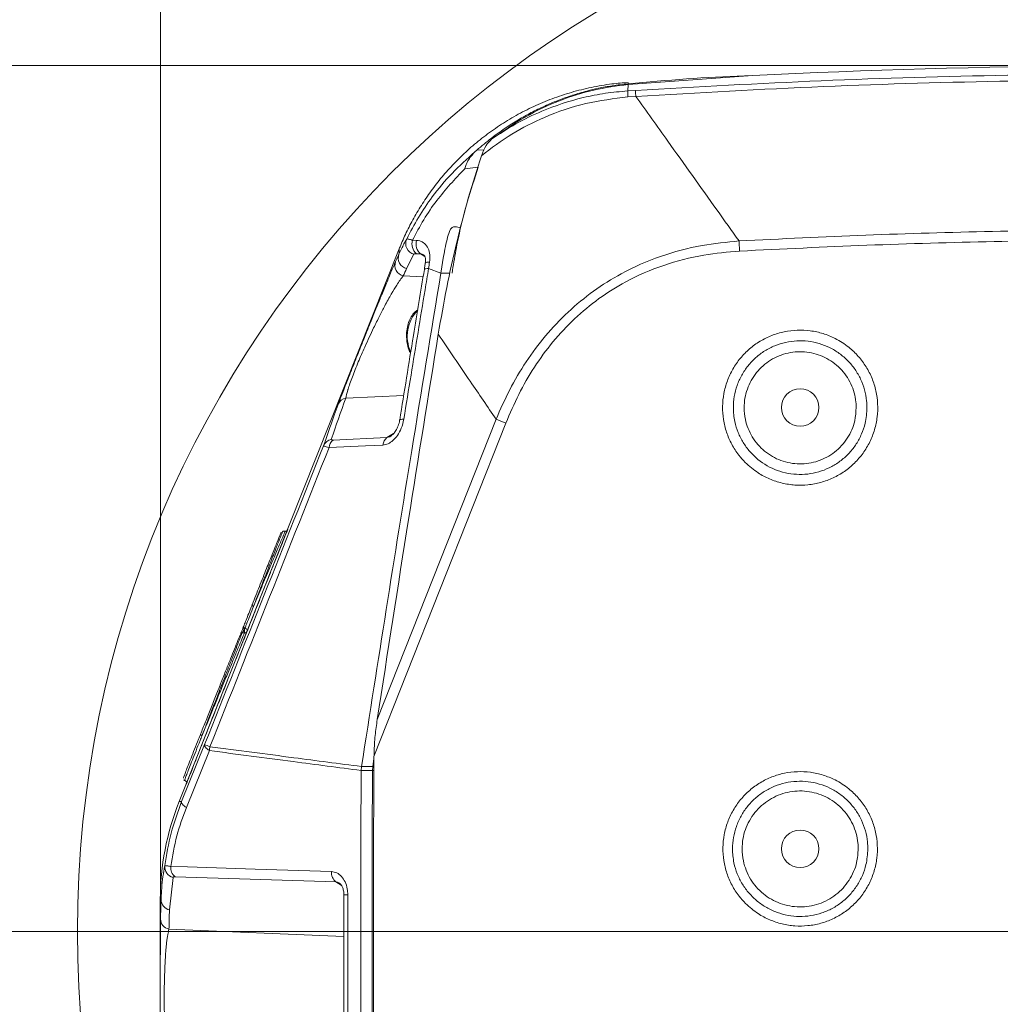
# Model space of a CAD drawing. Header units: millimetres. Extents: x 0 to 8410, y 0 to 5940.
# Tile 227 of 256: x 5108 to 5286, y 3794 to 3973. Entities that reach past the tile are written whole.
import ezdxf

# ---------------------------------------------------------------- set-up
doc = ezdxf.new("R2010")
doc.units = ezdxf.units.MM
doc.header["$LTSCALE"] = 10
doc.styles.add('SLDTEXTSTYLE0', font='TXT', dxfattribs={"width": 0.605})
doc.dimstyles.new('SLDDIMSTYLE0', dxfattribs={"dimtxt": 50, "dimasz": 50, "dimexe": 0, "dimexo": 0.0625, "dimgap": 12.5, "dimtad": 1, "dimtoh": 1, "dimdec": 1, "dimrnd": 1e-09, "dimzin": 12, "dimdsep": 46, "dimtxsty": 'SLDTEXTSTYLE0', "dimsah": 1, "dimcen": 0.09, "dimadec": 0, "dimazin": 0, "dimtfac": 1, "dimtofl": 0, "dimtmove": 0, "dimatfit": 3, "dimfxl": 0, "dimfrac": 2, "dimtolj": 1, "dimtzin": 12, "dimarcsym": 0})

# ---------------------------------------------------------------- blocks, each defined once
blk = doc.blocks.new('*D2')
at = {"color": 7, "linetype": 'Continuous', "lineweight": 0}
for p, q in [((5296.79, 3807.57), (4589.07, 3807.57)), ((4604.07, 3632.57), (4604.07, 3807.57)), ((5314.72, 3632.57), (4589.07, 3632.57))]:
    blk.add_line(p, q, dxfattribs=at)
for points in [[(4604.07, 3807.57), (4596.57, 3757.57), (4611.57, 3757.57)], [(4604.07, 3632.57), (4611.57, 3682.57), (4596.57, 3682.57)]]:
    blk.add_solid(points, dxfattribs=at)
at = {"color": 7, "linetype": 'Continuous', "lineweight": 0, "insert": (4539.62, 3662.79), "char_height": 50, "attachment_point": 1, "rotation": 90, "style": 'SLDTEXTSTYLE0'}
blk.add_mtext('175', dxfattribs=at)
blk = doc.blocks.new('*D7')
at = {"color": 7, "linetype": 'Continuous', "lineweight": 0}
for p, q in [((5133.77, 3809.88), (5133.77, 4222.01)), ((6409.72, 3869.07), (6409.72, 4222.01)), ((6409.72, 4207.01), (5133.77, 4207.01))]:
    blk.add_line(p, q, dxfattribs=at)
for points in [[(5133.77, 4207.01), (5183.77, 4199.51), (5183.77, 4214.51)], [(6409.72, 4207.01), (6359.72, 4214.51), (6359.72, 4199.51)]]:
    blk.add_solid(points, dxfattribs=at)
at = {"color": 7, "linetype": 'Continuous', "lineweight": 0, "insert": (5695.39, 4271.46), "char_height": 50, "attachment_point": 1, "style": 'SLDTEXTSTYLE0'}
blk.add_mtext('1276', dxfattribs=at)
blk = doc.blocks.new('*D10')
at = {"color": 7, "linetype": 'Continuous', "lineweight": 0}
for p, q in [((5314.72, 3964.57), (4489.07, 3964.57)), ((4504.07, 2237.57), (4504.07, 3964.57)), ((4975.83, 2237.57), (4489.07, 2237.57))]:
    blk.add_line(p, q, dxfattribs=at)
for points in [[(4504.07, 3964.57), (4496.57, 3914.57), (4511.57, 3914.57)], [(4504.07, 2237.57), (4511.57, 2287.57), (4496.57, 2287.57)]]:
    blk.add_solid(points, dxfattribs=at)
at = {"color": 7, "linetype": 'Continuous', "lineweight": 0, "insert": (4439.62, 3024.71), "char_height": 50, "attachment_point": 1, "rotation": 90, "style": 'SLDTEXTSTYLE0'}
blk.add_mtext('1727', dxfattribs=at)

msp = doc.modelspace()

# ---------------------------------------------------------------- linework, layer by layer
at = {"color": 7, "linetype": 'Continuous', "lineweight": 0}
for p, q in [((5218.541161, 3961.138833), (5241.12163, 3962.767868)), ((5218.559259, 3961.403341), (5218.558859, 3961.397482)), ((5190.743851, 3948.902886), (5191.110671, 3949.226416)), ((5177.045226, 3931.339318), (5137.131658, 3831.128619)), ((5185.079913, 3929.995092), (5184.587991, 3926.950708)), ((5184.587991, 3926.950708), (5182.358015, 3927.780297)), ((5186.235669, 3926.933207), (5184.587991, 3926.950708)), ((5156.393836, 3880.154759), (5155.936331, 3880.154759)), ((5170.152549, 3836.774727), (5170.1525, 3836.770899)), ((5170.152549, 3836.774727), (5170.208741, 3837.481478)), ((5170.209301, 3837.485384), (5170.208741, 3837.481478)), ((5133.724686, 3813.367373), (5133.724686, 3727.650316))]:
    msp.add_line(p, q, dxfattribs=at)
at = {"color": 8, "linetype": 'Continuous', "lineweight": 0}
for p, q in [((5218.541161, 3961.138833), (5218.460167, 3959.959265)), ((5218.558859, 3961.397482), (5218.548584, 3961.247271)), ((5218.460167, 3959.959265), (5219.856985, 3960.047864)), ((5219.924637, 3958.982176), (5218.486886, 3958.874989)), ((5191.110766, 3949.226412), (5192.436142, 3949.304714)), ((5191.374068, 3946.116287), (5188.914127, 3945.85094)), ((5188.164705, 3935.172142), (5188.165925, 3935.171988)), ((5179.433872, 3932.883139), (5180.188379, 3932.859308)), ((5180.894512, 3930.420548), (5180.144014, 3930.452554)), ((5181.668948, 3929.962713), (5180.894512, 3930.420548)), ((5179.715706, 3930.364977), (5178.367638, 3927.751074)), ((5177.766352, 3926.422319), (5181.380625, 3926.270393)), ((5167.36408, 3904.289942), (5177.849984, 3904.730715)), ((5173.058108, 3846.037225), (5194.589956, 3900.443505)), ((5196.372455, 3899.754441), (5172.466929, 3839.322264)), ((5165.048366, 3896.678646), (5174.822366, 3897.139205)), ((5174.822366, 3897.139205), (5176.028858, 3897.852466)), ((5149.000472, 3861.726701), (5148.580133, 3861.726701)), ((5149.000472, 3862.383431), (5149.000472, 3861.726701)), ((5137.59121, 3831.128619), (5141.762913, 3841.460326)), ((5142.62131, 3840.381458), (5138.449598, 3830.039913)), ((5172.246533, 3837.470148), (5172.465637, 3838.862012)), ((5172.190361, 3836.763381), (5170.152549, 3836.774727)), ((5170.208741, 3837.481478), (5172.246533, 3837.470148)), ((5172.190361, 3836.763381), (5172.246533, 3837.470148)), ((5137.131658, 3831.128619), (5137.59121, 3831.128619)), ((5136.050421, 3817.383637), (5135.391426, 3811.489132)), ((5165.578426, 3816.563436), (5136.430371, 3817.492109)), ((5166.510872, 3816.012188), (5165.578426, 3816.563436)), ((5133.867389, 3813.367373), (5133.724686, 3813.367373)), ((5135.297163, 3808.000469), (5167.01686, 3806.667138))]:
    msp.add_line(p, q, dxfattribs=at)
at = {"color": 8, "linetype": 'Continuous', "lineweight": 0, "flags": 128}
for points in [[(5219.924637, 3958.982176), (5219.910346, 3959.207349), (5219.897494, 3959.40983), (5219.886218, 3959.587482), (5219.876636, 3959.738429), (5219.86885, 3959.861078), (5219.862941, 3959.954135), (5219.858972, 3960.016617), (5219.856985, 3960.047864)], [(5238.745313, 3930.929688), (5238.731879, 3931.178846), (5238.718537, 3931.425627), (5238.705383, 3931.668316), (5238.692505, 3931.905225), (5238.679995, 3932.134706), (5238.66794, 3932.355164), (5238.656422, 3932.565066), (5238.645522, 3932.762951)], [(5182.533283, 3928.930719), (5182.254209, 3928.920189), (5182.031564, 3928.891436), (5181.873767, 3928.845548), (5181.786784, 3928.78426), (5181.770748, 3928.747099)], [(5177.105057, 3900.273194), (5177.121628, 3900.311645), (5177.209843, 3900.375258), (5177.369021, 3900.422797), (5177.59312, 3900.452457), (5177.873631, 3900.463111)], [(5174.092506, 3895.770555), (5170.942922, 3895.622059), (5164.318592, 3895.309589)], [(5150.351699, 3866.7557), (5150.348418, 3866.729128), (5150.358316, 3866.698609), (5150.380931, 3866.665571), (5150.415204, 3866.631557), (5150.459535, 3866.598156), (5150.511852, 3866.566931), (5150.569709, 3866.53934), (5150.630403, 3866.516672)], [(5148.721769, 3862.62176), (5148.718489, 3862.595339), (5148.728388, 3862.564966), (5148.751002, 3862.532059), (5148.785275, 3862.498156), (5148.829606, 3862.464842), (5148.881922, 3862.433673), (5148.939779, 3862.406107), (5149.000472, 3862.383431)], [(5141.292746, 3843.099337), (5141.232052, 3843.121998), (5141.174195, 3843.14961), (5141.121878, 3843.180881), (5141.077547, 3843.214352), (5141.043273, 3843.248457), (5141.020659, 3843.281603), (5141.010761, 3843.31224), (5141.014041, 3843.338937)], [(5142.62131, 3840.381458), (5142.403042, 3840.538143), (5142.212574, 3840.692395), (5142.052373, 3840.842217), (5141.924513, 3840.985666), (5141.830651, 3841.120886), (5141.772001, 3841.246126), (5141.749324, 3841.359763), (5141.762913, 3841.460326)], [(5172.569041, 3738.8023), (5172.41922, 3751.045744), (5172.298678, 3763.29004), (5172.207417, 3775.535004), (5172.145438, 3787.780452), (5172.112743, 3800.026198), (5172.109332, 3812.272058), (5172.135205, 3824.517847), (5172.190361, 3836.763381)], [(5137.59121, 3831.128619), (5137.576934, 3831.026832), (5137.599124, 3830.911919), (5137.657489, 3830.785376), (5137.751271, 3830.648849), (5137.879247, 3830.504117), (5138.039753, 3830.353063), (5138.230699, 3830.197654), (5138.449598, 3830.039913)], [(5135.620687, 3819.377836), (5138.683717, 3819.280188), (5150.935857, 3818.889587), (5164.768741, 3818.448571)]]:
    msp.add_lwpolyline(points, dxfattribs=at)
at = {"color": 7, "linetype": 'Continuous', "lineweight": 0, "flags": 128}
msp.add_lwpolyline([(5170.1525, 3836.770899), (5170.09731, 3824.520171), (5170.071428, 3812.269188), (5170.074854, 3800.018133), (5170.107587, 3787.767193), (5170.169628, 3775.516552), (5170.260976, 3763.266395), (5170.381629, 3751.016906), (5170.531585, 3738.768272)], dxfattribs=at)
at = {"color": 7, "linetype": 'Continuous', "lineweight": 0}
for centre, radius in [((5313.365523, 3807.574759), 194.659913), ((5249.724686, 3902.574759), 3.4), ((5249.724686, 3822.574759), 3.4)]:
    msp.add_circle(centre, radius, dxfattribs=at)
for centre, radius, start, end in [((5314.724686, 2464.574759), 1500, 83.261773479, 92.812559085), ((5156.394123, 3880.617018), 0.462258, 269.96488487, 297.81743337), ((5181.724686, 3813.367373), 48, 158.28278217, 180)]:
    msp.add_arc(centre, radius, start, end, dxfattribs=at)
at = {"color": 8, "linetype": 'Continuous', "lineweight": 0}
for centre, radius, start, end in [((5229.788604, 3959.695959), 11.331497, 178.66851819, 184.15473433), ((5180.207647, 3932.295279), 1.992002, 155.58016684, 255.70241328), ((5181.691672, 3932.223765), 2.352113, 163.71994615, 228.85350153), ((5182.44855, 3932.192122), 2.356588, 163.55378468, 228.74251078), ((5178.243393, 3928.348004), 1.983893, 159.566799, 256.08648762), ((5178.845748, 3929.677297), 1.984672, 159.59172847, 256.06025429), ((5185.3588, 3915.496708), 6.861039, 136.54945321, 204.25475262), ((5167.734146, 3902.432378), 1.894068, 101.26701104, 157.67841567), ((5155.454234, 3796.555649), 111.014825, 68.3717219, 69.35804457), ((5165.096802, 3894.927055), 1.901562, 101.39411273, 157.55867437), ((5166.173021, 3895.20012), 1.857657, 127.25879669, 176.62169418), ((5175.94671, 3895.660696), 1.857455, 127.25145336, 176.60925485), ((5149.11953, 3862.858345), 0.285493, 165.44663559, 261.30370776), ((5148.982638, 3862.07404), 0.510767, 8.62712631, 79.42622536), ((5148.545021, 3861.462268), 0.266754, 82.4364856, 155.94717084), ((5149.051721, 3862.198971), 0.475043, 263.80674494, 311.17069929), ((5129.941093, 3809.335609), 34.230876, 68.05230273, 69.796504), ((5147.270102, 3839.99068), 4.665188, 166.42584594, 175.19501493), ((5172.150195, 3781.002203), 55.761192, 89.69020027, 89.95872883), ((5172.209926, 3835.445842), 2.024637, 83.02776974, 88.96398222), ((5136.500803, 3819.301215), 1.969759, 173.67673931, 256.78248916), ((5137.724636, 3819.164526), 2.114734, 174.21082905, 232.26410733), ((5166.872474, 3818.235695), 2.114476, 174.22193359, 232.2661232), ((5135.821506, 3813.395542), 1.954319, 180.82586704, 257.28708035), ((5167.491651, 3759.235003), 55.010581, 89.76155713, 90.50551117), ((5135.724625, 3809.904809), 1.951726, 180.76621338, 257.34868274)]:
    msp.add_arc(centre, radius, start, end, dxfattribs=at)
for centre, major_axis, ratio, start_param, end_param in [((9093.886506, 2813.165008), (3929.230325, -1076.802932), 0.2467119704, 3.1017230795, 3.1031572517), ((8367.659483, 4634.313466), (3211.020015, 879.977879), 0.2467119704, 2.9681084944, 2.9761782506), ((8694.724686, 2903.263006), (3553.066533, -962.389449), 0.2468536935, 3.1994039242, 3.2031434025), ((8694.248803, 2901.384766), (3551.053272, -962.454855), 0.246973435, 3.1994784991, 3.2032179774)]:
    msp.add_ellipse(centre, major_axis=major_axis, ratio=ratio, start_param=start_param, end_param=end_param, dxfattribs=at)
at = {"color": 7, "linetype": 'Continuous', "lineweight": 0}
msp.add_ellipse((8297.511001, 3807.574759), major_axis=(0, 4000), ratio=0.7812856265, start_param=1.5628593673, end_param=1.5881568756, dxfattribs=at)
for points, knots in [([(5218.548584, 3961.247271), (5225.578628, 3961.875117), (5232.819634, 3962.521804), (5240.067715, 3962.701824), (5240.278885, 3962.707069)], [0, 0, 0, 0, 0.9708654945, 1, 1, 1, 1]), ([(5218.551335, 3961.484227), (5217.567789, 3961.413665), (5215.328231, 3961.252993), (5211.887113, 3960.65148), (5208.264559, 3959.757665), (5204.767994, 3958.592837), (5201.413976, 3957.186031), (5198.218554, 3955.552631), (5195.195829, 3953.713071), (5192.358218, 3951.687897), (5189.716299, 3949.499053), (5187.278704, 3947.16958), (5185.05224, 3944.723725), (5183.04112, 3942.187336), (5181.249518, 3939.587395), (5179.672335, 3936.95592), (5178.328585, 3934.32086), (5177.467467, 3932.449621), (5177.096955, 3931.450849), (5177.054701, 3931.336946)], [0, 0, 0, 0, 0.0546183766, 0.1243673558, 0.1932407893, 0.2612443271, 0.3283726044, 0.3946093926, 0.4599272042, 0.5242863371, 0.5876332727, 0.6498982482, 0.7109916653, 0.7707986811, 0.8291706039, 0.8859098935, 0.9407405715, 0.9932418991, 1, 1, 1, 1]), ([(5218.541161, 3961.138833), (5216.455837, 3960.857451), (5212.269148, 3960.292522), (5206.018699, 3958.286194), (5199.78858, 3955.438902), (5195.795355, 3952.618823), (5193.78825, 3951.201373)], [0, 0, 0, 0, 0.2446233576, 0.4911284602, 0.7442269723, 1, 1, 1, 1]), ([(5218.548584, 3961.247271), (5217.579131, 3961.142157), (5215.776104, 3960.946662), (5213.286125, 3960.481274), (5210.879743, 3959.915551), (5208.484746, 3959.212843), (5206.033807, 3958.351143), (5204.477905, 3957.684339), (5203.72998, 3957.363804)], [0, 0, 0, 0, 0.1937681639, 0.3603778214, 0.4998559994, 0.6789752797, 0.845682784, 1, 1, 1, 1]), ([(5203.72998, 3957.363804), (5202.906772, 3956.979706), (5201.293913, 3956.227167), (5198.914772, 3954.91902), (5197.375482, 3953.934275), (5196.601111, 3953.438879)], [0, 0, 0, 0, 0.3412589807, 0.6686067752, 1, 1, 1, 1]), ([(5196.601111, 3953.438879), (5195.640788, 3952.778071), (5193.775392, 3951.494471), (5191.981206, 3949.967364), (5191.110683, 3949.226425)], [0, 0, 0, 0, 0.5148090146, 1, 1, 1, 1]), ([(5193.78825, 3951.201373), (5193.430946, 3950.84994), (5192.667503, 3950.09904), (5192.188049, 3948.872485), (5191.932987, 3948.219977)], [0, 0, 0, 0, 0.4680154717, 1, 1, 1, 1]), ([(5188.914127, 3945.85094), (5188.916335, 3945.857992), (5189.077045, 3946.371205), (5189.532546, 3947.55931), (5190.295462, 3948.405534), (5190.743851, 3948.902886)], [0, 0, 0, 0, 0.0057109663, 0.4156263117, 1, 1, 1, 1]), ([(5191.932987, 3948.219977), (5191.123084, 3945.661616), (5189.500405, 3940.535815), (5187.425527, 3932.531762), (5185.587935, 3924.323028), (5184.612671, 3918.697704), (5184.124219, 3915.880313)], [0, 0, 0, 0, 0.2478269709, 0.4965333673, 0.7478434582, 1, 1, 1, 1]), ([(5188.164705, 3935.172142), (5187.849659, 3935.247881), (5187.437675, 3935.346925), (5186.917763, 3935.322031), (5186.659506, 3935.229978), (5186.439949, 3935.046588), (5186.081075, 3934.473859), (5185.616877, 3932.758829), (5185.305266, 3931.15498), (5185.079913, 3929.995092)], [0, 0, 0, 0, 0.1650977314, 0.2158976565, 0.2509326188, 0.286282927, 0.330261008, 0.5156513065, 1, 1, 1, 1]), ([(5176.985651, 3930.369367), (5177.133161, 3930.688208), (5177.561996, 3931.61513), (5178.064316, 3932.523139), (5178.393848, 3933.118812)], [0, 0, 0, 0, 0.3439788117, 1, 1, 1, 1]), ([(5165.982007, 3903.151754), (5166.062876, 3903.370448), (5166.22453, 3903.80761), (5166.604384, 3904.801497), (5167.096844, 3906.071671), (5167.845376, 3907.983667), (5168.904924, 3910.665343), (5170.064897, 3913.579812), (5171.030701, 3915.995148), (5171.920968, 3918.21348), (5172.832863, 3920.475167), (5173.821165, 3922.911746), (5174.749802, 3925.179835), (5175.718342, 3927.514465), (5176.135882, 3928.471285), (5176.384327, 3929.040611)], [0, 0, 0, 0, 0.0523585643, 0.1046630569, 0.1574903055, 0.2102586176, 0.3010654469, 0.3849806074, 0.4419581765, 0.4990078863, 0.5755095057, 0.652113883, 0.7523343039, 0.8526341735, 1, 1, 1, 1]), ([(5181.449734, 3930.244644), (5181.469427, 3930.235993), (5181.522187, 3930.212815), (5181.657137, 3930.044152), (5181.789572, 3929.620478), (5181.837322, 3929.154953), (5181.770151, 3928.837743), (5181.750554, 3928.745196)], [0, 0, 0, 0, 0.1606177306, 0.4303130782, 0.6611865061, 0.9011501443, 1, 1, 1, 1]), ([(5181.772373, 3928.746662), (5181.730611, 3928.482015), (5181.669489, 3928.094692), (5181.613174, 3927.705841), (5181.595337, 3927.58268)], [0, 0, 0, 0, 0.6832697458, 1, 1, 1, 1]), ([(5184.587991, 3926.950708), (5182.820041, 3916.222611), (5179.473193, 3895.913601), (5174.687095, 3866.088378), (5171.695795, 3846.980725), (5170.209301, 3837.485384)], [0, 0, 0, 0, 0.3603256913, 0.6821207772, 1, 1, 1, 1]), ([(5181.598015, 3927.583385), (5180.93622, 3923.603486), (5179.423556, 3914.506626), (5177.95256, 3905.391707), (5177.125128, 3900.264589)], [0, 0, 0, 0, 0.4375025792, 1, 1, 1, 1]), ([(5182.364511, 3927.77788), (5182.183205, 3927.768864), (5181.820592, 3927.750831), (5181.586772, 3927.667277), (5181.61746, 3927.594687), (5181.623827, 3927.579625)], [0, 0, 0, 0, 0.4421250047, 0.8842500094, 1, 1, 1, 1]), ([(5180.384518, 3920.254102), (5180.198251, 3920.12773), (5179.75568, 3919.827469), (5179.196409, 3919.053924), (5178.716166, 3918.024489), (5178.428222, 3916.828237), (5178.319939, 3915.757299), (5178.387487, 3915.125037), (5178.410243, 3914.912041)], [0, 0, 0, 0, 0.1360594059, 0.3232788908, 0.5154070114, 0.7087388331, 0.9018799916, 1, 1, 1, 1]), ([(5184.124219, 3915.880313), (5182.3157, 3904.683014), (5178.560015, 3881.429997), (5174.936664, 3858.121636), (5173.058108, 3846.037225)], [0, 0, 0, 0, 0.4815417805, 1, 1, 1, 1]), ([(5178.410243, 3914.912041), (5178.423154, 3914.704173), (5178.462373, 3914.072719), (5178.69199, 3913.194616), (5178.979164, 3912.631631), (5179.095343, 3912.403869)], [0, 0, 0, 0, 0.2261272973, 0.6869211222, 1, 1, 1, 1]), ([(5177.103405, 3900.269842), (5177.103124, 3900.265875), (5177.079256, 3899.928394), (5176.862507, 3899.264233), (5176.470948, 3898.409796), (5176.027965, 3897.807287), (5175.669658, 3897.476455), (5175.532961, 3897.402674), (5175.496759, 3897.383134)], [0, 0, 0, 0, 0.00353610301, 0.30075683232, 0.55729099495, 0.77631596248, 0.94075944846, 1, 1, 1, 1]), ([(5156.858337, 3880.469746), (5156.812026, 3880.370109), (5156.719449, 3880.170932), (5156.091405, 3878.630593), (5155.163349, 3876.325743), (5153.949165, 3873.291578), (5152.55603, 3869.797529), (5151.376884, 3866.830709), (5150.530774, 3864.694395), (5149.937075, 3863.190952), (5149.627368, 3862.400618), (5149.464977, 3861.986217)], [0, 0, 0, 0, 0.1186913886, 0.2372666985, 0.3603828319, 0.4907762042, 0.6315056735, 0.7761241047, 0.8483075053, 0.9204619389, 1, 1, 1, 1]), ([(5150.351699, 3866.7557), (5150.371936, 3866.806753), (5150.795257, 3867.874683), (5151.684198, 3870.111721), (5152.967242, 3873.329525), (5154.08726, 3876.127753), (5154.94576, 3878.259166), (5155.528561, 3879.688022), (5155.614592, 3879.873153), (5155.657631, 3879.965767)], [0, 0, 0, 0, 0.00925146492, 0.19352058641, 0.3730036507, 0.53920796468, 0.69617904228, 0.84801062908, 1, 1, 1, 1]), ([(5155.936331, 3880.154759), (5155.936331, 3880.154759), (5155.929966, 3880.154757), (5155.790391, 3879.823955), (5155.229751, 3878.407096), (5154.364512, 3876.187753), (5153.417859, 3873.7485), (5152.767909, 3872.064463), (5152.517985, 3871.416903)], [0, 0, 0, 0, 0.00000410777, 0.20835850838, 0.41631766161, 0.63108780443, 0.85814293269, 1, 1, 1, 1]), ([(5148.843198, 3862.930084), (5148.950334, 3863.203779), (5149.300482, 3864.09828), (5149.84609, 3865.479689), (5150.280688, 3866.57649), (5150.351699, 3866.7557)], [0, 0, 0, 0, 0.2694512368, 0.8806331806, 1, 1, 1, 1]), ([(5148.30143, 3861.570991), (5148.321549, 3861.620536), (5148.361744, 3861.719521), (5148.454349, 3861.950115), (5148.560565, 3862.215885), (5148.653893, 3862.450446), (5148.705465, 3862.580608), (5148.721769, 3862.62176)], [0, 0, 0, 0, 0.2141231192, 0.4277887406, 0.6531603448, 0.8903443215, 1, 1, 1, 1]), ([(5148.721769, 3862.62176), (5148.750742, 3862.69505), (5148.797947, 3862.814462), (5148.830589, 3862.897869), (5148.843198, 3862.930084)], [0, 0, 0, 0, 0.6137563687, 1, 1, 1, 1]), ([(5149.464977, 3861.986217), (5149.308822, 3861.602094), (5148.996451, 3860.833698), (5148.346939, 3859.221657), (5147.550877, 3857.237765), (5146.608516, 3854.882028), (5145.601384, 3852.359443), (5144.568388, 3849.768387), (5143.534837, 3847.172934), (5142.554535, 3844.708102), (5141.646217, 3842.420861), (5140.839775, 3840.386215), (5140.129974, 3838.590296), (5139.536617, 3837.082645), (5139.064011, 3835.873277), (5138.721285, 3834.985099), (5138.508914, 3834.419099), (5138.490102, 3834.346196), (5138.480696, 3834.309746)], [0, 0, 0, 0, 0.057671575, 0.115365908, 0.1851567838, 0.2549719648, 0.3242085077, 0.3934609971, 0.4613223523, 0.5291690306, 0.5916305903, 0.6540819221, 0.7130328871, 0.771962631, 0.8289416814, 0.8859056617, 0.9429551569, 1, 1, 1, 1]), ([(5141.014041, 3843.338937), (5141.305261, 3844.072533), (5141.903683, 3845.579988), (5142.86928, 3848.007298), (5143.843213, 3850.452554), (5144.787877, 3852.82127), (5145.664791, 3855.016839), (5146.470861, 3857.031104), (5147.188251, 3858.818763), (5147.820171, 3860.387446), (5148.141036, 3861.176539), (5148.30143, 3861.570991)], [0, 0, 0, 0, 0.1125765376, 0.2313317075, 0.3501164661, 0.4622650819, 0.5743877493, 0.6806602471, 0.7869056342, 0.8934784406, 1, 1, 1, 1]), ([(5173.058108, 3846.037225), (5172.922509, 3845.060637), (5172.650149, 3843.099078), (5172.489345, 3840.841014), (5172.470689, 3839.577041), (5172.466929, 3839.322264)], [0, 0, 0, 0, 0.4418512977, 0.8874950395, 1, 1, 1, 1]), ([(5137.909795, 3835.386992), (5137.913441, 3835.405086), (5137.922048, 3835.447817), (5138.071777, 3835.853164), (5138.357543, 3836.598615), (5138.769064, 3837.654845), (5139.294697, 3838.993441), (5139.930288, 3840.603819), (5140.52227, 3842.099097), (5140.897105, 3843.044121), (5141.014041, 3843.338937)], [0, 0, 0, 0, 0.1000397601, 0.236246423, 0.3724804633, 0.5091415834, 0.6458304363, 0.7901504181, 0.934533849, 1, 1, 1, 1]), ([(5137.997057, 3835.050901), (5138.006827, 3835.0411), (5138.042795, 3835.005018), (5138.096411, 3834.984637), (5138.134816, 3834.981029), (5138.136043, 3834.980914)], [0, 0, 0, 0, 0.2652767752, 0.9765407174, 1, 1, 1, 1]), ([(5138.122123, 3834.974093), (5138.149844, 3834.970153), (5138.240813, 3834.957221), (5138.358399, 3834.868588), (5138.447577, 3834.760787), (5138.471865, 3834.693527), (5138.480093, 3834.670742)], [0, 0, 0, 0, 0.1674447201, 0.5494941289, 0.8473851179, 1, 1, 1, 1]), ([(5134.543028, 3819.51816), (5134.868887, 3821.502954), (5135.5286, 3825.52124), (5136.898141, 3829.244452), (5137.59121, 3831.128619)], [0, 0, 0, 0, 0.4939404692, 1, 1, 1, 1]), ([(5133.867389, 3813.367373), (5133.881823, 3813.717678), (5133.953997, 3815.469323), (5134.183415, 3817.51905), (5134.485161, 3819.196477), (5134.543028, 3819.51816)], [0, 0, 0, 0, 0.16808071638, 0.84046173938, 1, 1, 1, 1]), ([(5166.171962, 3816.364992), (5166.226269, 3816.331595), (5166.346573, 3816.257613), (5166.630235, 3815.892404), (5166.872305, 3815.313856), (5167.010566, 3814.723654), (5166.989807, 3814.352865), (5166.983768, 3814.245006)], [0, 0, 0, 0, 0.1802979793, 0.3994080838, 0.6318590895, 0.8929104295, 1, 1, 1, 1]), ([(5167.00882, 3814.243497), (5167.007324, 3813.680408), (5166.977875, 3802.597372), (5166.991418, 3790.164656), (5167.092964, 3778.297007), (5167.104503, 3776.948397)], [0, 0, 0, 0, 0.0452944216, 0.8915096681, 1, 1, 1, 1]), ([(5133.773073, 3781.270809), (5133.767213, 3781.646052), (5133.755499, 3782.396075), (5133.744668, 3784.105203), (5133.737681, 3786.029851), (5133.733606, 3787.928534), (5133.731067, 3789.955487), (5133.729586, 3792.031773), (5133.728864, 3794.233156), (5133.728808, 3796.41385), (5133.729329, 3798.493139), (5133.730807, 3801.085901), (5133.733862, 3803.521865), (5133.739305, 3805.627255), (5133.746135, 3807.301058), (5133.756495, 3808.832895), (5133.767545, 3809.529991), (5133.773073, 3809.87871)], [0, 0, 0, 0, 0.09003177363, 0.17995276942, 0.24370365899, 0.30739150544, 0.36087647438, 0.41432161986, 0.4680531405, 0.52177033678, 0.57038385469, 0.61901665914, 0.71802357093, 0.77453945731, 0.83109149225, 0.91550425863, 1, 1, 1, 1])]:
    msp.add_open_spline(points, degree=3, knots=knots, dxfattribs=at)
at = {"color": 8, "linetype": 'Continuous', "lineweight": 0}
for points, knots in [([(5219.856985, 3960.047864), (5231.086907, 3960.687131), (5253.546753, 3961.965665), (5287.303338, 3962.921553), (5321.093364, 3963.170866), (5354.973565, 3962.640674), (5388.90309, 3961.348555), (5422.885795, 3959.265081), (5456.842539, 3956.462944), (5479.430637, 3953.941102), (5490.724686, 3952.680181)], [0, 0, 0, 0, 0.1243597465, 0.2487194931, 0.373332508, 0.4979455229, 0.6233293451, 0.7487131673, 0.8743565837, 1, 1, 1, 1]), ([(5490.724686, 3951.604906), (5479.549039, 3952.854286), (5457.197745, 3955.353047), (5423.551687, 3958.144133), (5389.833758, 3960.231362), (5355.983299, 3961.544983), (5322.042086, 3962.100326), (5288.004666, 3961.868205), (5253.954068, 3960.916914), (5231.267781, 3959.627089), (5219.924637, 3958.982176)], [0, 0, 0, 0, 0.1243591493, 0.2487182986, 0.3733309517, 0.4979436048, 0.6233277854, 0.7487119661, 0.8743559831, 1, 1, 1, 1]), ([(5193.78825, 3951.201373), (5195.229453, 3952.158602), (5198.129003, 3954.084446), (5203.652472, 3956.750117), (5209.13379, 3958.554509), (5214.397032, 3959.598883), (5217.105801, 3959.839139), (5218.460167, 3959.959265)], [0, 0, 0, 0, 0.19567064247, 0.39366867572, 0.69235135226, 0.84617770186, 1, 1, 1, 1]), ([(5219.924637, 3958.982176), (5221.854773, 3956.27969), (5226.760439, 3949.411007), (5233.001669, 3940.670304), (5237.313682, 3934.628934), (5238.645522, 3932.762951)], [0, 0, 0, 0, 0.3095434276, 0.7867405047, 1, 1, 1, 1]), ([(5218.486886, 3958.874989), (5215.93682, 3958.562383), (5210.7647, 3957.928345), (5203.714101, 3955.484082), (5197.330714, 3952.281429), (5193.744034, 3949.582677), (5191.932987, 3948.219977)], [0, 0, 0, 0, 0.2647928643, 0.5370607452, 0.7662448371, 1, 1, 1, 1]), ([(5178.393848, 3933.118812), (5179.079391, 3934.434972), (5180.456449, 3937.078761), (5183.192318, 3941.080962), (5186.540294, 3945.138755), (5189.336252, 3947.642433), (5190.743851, 3948.902886)], [0, 0, 0, 0, 0.2204372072, 0.4427952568, 0.7194804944, 1, 1, 1, 1]), ([(5188.914127, 3945.85094), (5187.155206, 3943.986985), (5184.430672, 3941.099756), (5181.416095, 3936.627031), (5180.096398, 3934.134473), (5179.433872, 3932.883139)], [0, 0, 0, 0, 0.4756397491, 0.7367562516, 1, 1, 1, 1]), ([(5188.165925, 3935.171988), (5188.241728, 3935.482249), (5188.620873, 3937.034077), (5189.612356, 3940.745069), (5190.686748, 3944.020744), (5191.374068, 3946.116287)], [0, 0, 0, 0, 0.0825941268, 0.4131089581, 1, 1, 1, 1]), ([(5186.624235, 3926.92908), (5186.840611, 3928.306062), (5187.278246, 3931.091104), (5187.867029, 3933.801714), (5188.164705, 3935.172142)], [0, 0, 0, 0, 0.4944207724, 1, 1, 1, 1]), ([(5238.645522, 3932.762951), (5246.298042, 3933.138719), (5261.603081, 3933.890255), (5284.588101, 3934.545466), (5307.587754, 3934.854121), (5330.622203, 3934.78116), (5353.676952, 3934.336447), (5376.753462, 3933.507217), (5399.8237, 3932.328527), (5415.189097, 3931.22508), (5422.871797, 3930.673357)], [0, 0, 0, 0, 0.1246688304, 0.2493376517, 0.3741382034, 0.498938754, 0.6241374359, 0.7493361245, 0.8746680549, 1, 1, 1, 1]), ([(5178.393848, 3933.118812), (5178.457328, 3933.126523), (5178.576256, 3933.14097), (5179.056421, 3933.006505), (5179.366786, 3932.905065), (5179.433872, 3932.883139)], [0, 0, 0, 0, 0.4729622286, 0.8860796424, 1, 1, 1, 1]), ([(5180.188379, 3932.859308), (5180.379256, 3932.839672), (5180.916354, 3932.784421), (5181.69083, 3932.34246), (5182.329933, 3931.454696), (5182.655901, 3930.269924), (5182.574298, 3929.378678), (5182.533283, 3928.930719)], [0, 0, 0, 0, 0.1197778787, 0.3370366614, 0.5555113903, 0.7765908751, 1, 1, 1, 1]), ([(5194.589956, 3900.443505), (5195.379844, 3902.236815), (5196.961298, 3905.827241), (5199.97148, 3910.890454), (5203.482761, 3915.646256), (5207.575562, 3919.957811), (5212.182082, 3923.75372), (5217.748145, 3927.27289), (5224.355571, 3930.134293), (5231.575723, 3932.075507), (5236.403873, 3932.544981), (5238.645522, 3932.762951)], [0, 0, 0, 0, 0.1016129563, 0.203441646, 0.3049410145, 0.4078366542, 0.5111182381, 0.6139644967, 0.7485727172, 0.8832654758, 1, 1, 1, 1]), ([(5422.729936, 3928.841169), (5415.097961, 3929.389877), (5399.834011, 3930.487295), (5376.899979, 3931.663059), (5353.943471, 3932.493183), (5330.943531, 3932.942973), (5307.914853, 3933.021759), (5284.855675, 3932.716624), (5261.79482, 3932.061836), (5246.428482, 3931.307071), (5238.745313, 3930.929688)], [0, 0, 0, 0, 0.1246685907, 0.2493371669, 0.3741373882, 0.4989376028, 0.6241363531, 0.7493351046, 0.8746675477, 1, 1, 1, 1]), ([(5176.985651, 3930.369367), (5177.004644, 3930.661841), (5177.041851, 3931.234798), (5177.046359, 3931.304915), (5177.048566, 3931.33924)], [0, 0, 0, 0, 0.5104659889, 1, 1, 1, 1]), ([(5180.144014, 3930.452554), (5180.118413, 3930.453325), (5179.999911, 3930.456891), (5179.811323, 3930.441981), (5179.748895, 3930.391706), (5179.715706, 3930.364977)], [0, 0, 0, 0, 0.11431007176, 0.52913663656, 1, 1, 1, 1]), ([(5181.44122, 3930.228983), (5181.356151, 3930.28564), (5181.190403, 3930.396031), (5180.991385, 3930.412521), (5180.894512, 3930.420548)], [0, 0, 0, 0, 0.5132465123, 1, 1, 1, 1]), ([(5238.745313, 3930.929688), (5236.573744, 3930.741879), (5231.905102, 3930.33811), (5224.918887, 3928.518725), (5218.534717, 3925.788977), (5213.169141, 3922.398128), (5208.742297, 3918.728178), (5204.817848, 3914.545508), (5201.465473, 3909.921019), (5198.604724, 3904.990934), (5197.116011, 3901.498686), (5196.372455, 3899.754441)], [0, 0, 0, 0, 0.1170066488, 0.2515517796, 0.3860021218, 0.4886071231, 0.5916706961, 0.6943316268, 0.7960643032, 0.8981418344, 1, 1, 1, 1]), ([(5176.384327, 3929.040611), (5176.521928, 3929.346184), (5176.721482, 3929.789337), (5176.923067, 3930.231953), (5176.985651, 3930.369367)], [0, 0, 0, 0, 0.6895413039, 1, 1, 1, 1]), ([(5182.533283, 3928.930719), (5182.47169, 3928.548448), (5182.410094, 3928.166157), (5182.351521, 3927.782733), (5182.351518, 3927.782714)], [0, 0, 0, 0, 0.99994924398, 1, 1, 1, 1]), ([(5182.364511, 3927.77788), (5182.364508, 3927.777861), (5182.150789, 3926.49048), (5181.083623, 3920.053031), (5179.583905, 3910.9493), (5178.30834, 3903.128438), (5177.873631, 3900.463111)], [0, 0, 0, 0, 0.0000021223, 0.1414857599, 0.7074208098, 1, 1, 1, 1]), ([(5177.766352, 3926.422319), (5177.399807, 3925.942979), (5176.787355, 3925.142063), (5175.606576, 3923.167964), (5174.547439, 3921.249648), (5173.465833, 3919.161287), (5172.51615, 3917.237809), (5171.609836, 3915.323898), (5170.66713, 3913.259514), (5169.573608, 3910.743325), (5168.662513, 3908.469128), (5168.084212, 3906.884867), (5167.8373, 3906.140698), (5167.524161, 3905.124535), (5167.441096, 3904.691467), (5167.36408, 3904.289942)], [0, 0, 0, 0, 0.1520349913, 0.2540314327, 0.3584060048, 0.4351255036, 0.513640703, 0.5693771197, 0.6265867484, 0.7078804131, 0.7948248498, 0.8408799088, 0.8887873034, 0.896887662, 1, 1, 1, 1]), ([(5239.755714, 3892.631383), (5239.364268, 3893.054135), (5238.435867, 3894.056787), (5237.272185, 3895.886354), (5236.322852, 3898.065963), (5235.766004, 3900.380022), (5235.596066, 3902.753431), (5235.835923, 3905.121302), (5236.462109, 3907.417715), (5237.472875, 3909.572958), (5238.824576, 3911.532698), (5240.492289, 3913.231783), (5242.416672, 3914.633375), (5244.55269, 3915.684458), (5246.832072, 3916.369978), (5249.194989, 3916.654973), (5251.572045, 3916.547791), (5253.89583, 3916.035429), (5256.283099, 3915.074901), (5258.453416, 3913.673769), (5260.311862, 3911.892888), (5261.735317, 3909.985096), (5262.810678, 3907.86221), (5263.522194, 3905.591277), (5263.833881, 3903.231885), (5263.753107, 3900.85308), (5263.26559, 3898.523193), (5262.401278, 3896.305123), (5261.169414, 3894.268022), (5259.61923, 3892.461341), (5257.782342, 3890.947094), (5255.721605, 3889.755585), (5253.487325, 3888.934775), (5251.148654, 3888.492303), (5248.769318, 3888.457269), (5246.415238, 3888.812133), (5244.162764, 3889.570474), (5241.852492, 3890.76622), (5240.508023, 3891.962175), (5239.755714, 3892.631383)], [0, 0, 0, 0, 0.0195675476, 0.0464088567, 0.073250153, 0.1000974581, 0.1269447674, 0.1537993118, 0.1806538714, 0.2075133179, 0.2343727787, 0.2612315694, 0.2880903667, 0.3149425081, 0.34179465, 0.3686374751, 0.3954803, 0.4223164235, 0.4491525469, 0.4825954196, 0.5094483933, 0.5363013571, 0.563150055, 0.589998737, 0.6168523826, 0.6437060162, 0.6705633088, 0.6974206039, 0.7242773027, 0.7511340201, 0.7779870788, 0.8048401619, 0.8316882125, 0.8585362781, 0.8853794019, 0.9122225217, 0.9390620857, 0.9659016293, 1, 1, 1, 1]), ([(5194.589956, 3900.443505), (5193.036375, 3902.735876), (5189.546955, 3907.884652), (5186.059157, 3913.027305), (5184.124219, 3915.880313)], [0, 0, 0, 0, 0.4452263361, 1, 1, 1, 1]), ([(5261.834672, 3902.574759), (5261.771315, 3901.610359), (5261.663125, 3899.963539), (5260.897572, 3897.751279), (5259.941975, 3895.940608), (5258.68376, 3894.322315), (5257.180473, 3892.933816), (5255.461634, 3891.823273), (5252.967836, 3890.742853), (5249.559131, 3890.210601), (5245.501587, 3890.954858), (5242.503653, 3892.662155), (5240.555379, 3894.55718), (5239.342491, 3896.205216), (5238.428767, 3898.036951), (5237.779348, 3900.156309), (5237.542323, 3902.370879), (5237.72944, 3904.584144), (5238.238415, 3906.575745), (5239.081664, 3908.450832), (5240.223043, 3910.162152), (5241.641747, 3911.65208), (5243.286767, 3912.88752), (5245.11941, 3913.821504), (5247.079995, 3914.440017), (5249.11699, 3914.712161), (5251.169673, 3914.644805), (5253.179682, 3914.225998), (5255.092612, 3913.482121), (5256.849378, 3912.421097), (5258.407758, 3911.085302), (5259.713784, 3909.501859), (5260.742978, 3907.724542), (5261.447483, 3905.79721), (5261.788602, 3904.056449), (5261.822232, 3902.974845), (5261.834672, 3902.574759)], [0, 0, 0, 0, 0.0379752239, 0.0648469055, 0.0917185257, 0.1185479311, 0.1453772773, 0.172166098, 0.1989548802, 0.2522919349, 0.3056120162, 0.3589518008, 0.3857416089, 0.4125314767, 0.4393622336, 0.4661930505, 0.4996894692, 0.5266095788, 0.5535296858, 0.580475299, 0.6074208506, 0.6343776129, 0.6613342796, 0.6882757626, 0.7152171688, 0.7421297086, 0.769042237, 0.7959319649, 0.8228217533, 0.8497075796, 0.8765935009, 0.9034908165, 0.9303882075, 0.9572959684, 0.98420375, 1, 1, 1, 1]), ([(5259.882803, 3902.565557), (5259.870933, 3902.901045), (5259.818779, 3904.375154), (5259.079816, 3906.944364), (5257.098701, 3909.793311), (5254.279597, 3911.825132), (5250.950364, 3912.809961), (5247.480013, 3912.63663), (5244.259913, 3911.321681), (5241.655304, 3909.011162), (5239.961542, 3905.968584), (5239.446442, 3902.960163), (5239.757042, 3899.96972), (5240.877051, 3897.135785), (5243.153715, 3894.511032), (5246.169807, 3892.786124), (5249.587117, 3892.1572), (5253.019817, 3892.695038), (5256.087486, 3894.341168), (5258.420097, 3896.910041), (5259.701108, 3899.805951), (5259.829542, 3901.756619), (5259.882803, 3902.565557)], [0, 0, 0, 0, 0.0158358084, 0.0695812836, 0.1232223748, 0.1768176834, 0.2303942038, 0.2840084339, 0.3376932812, 0.3914397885, 0.4452080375, 0.498975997, 0.5325717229, 0.5862455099, 0.6398833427, 0.6935029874, 0.7471224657, 0.800759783, 0.8544327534, 0.9081523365, 0.9619109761, 1, 1, 1, 1]), ([(5163.339243, 3895.652952), (5163.464747, 3896.021176), (5164.09227, 3897.862298), (5164.96865, 3900.360962), (5165.744094, 3902.496541), (5165.982007, 3903.151754)], [0, 0, 0, 0, 0.14770127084, 0.73850786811, 1, 1, 1, 1]), ([(5177.873631, 3900.463111), (5177.745385, 3899.905044), (5177.507531, 3898.870009), (5176.782785, 3897.543789), (5175.955071, 3896.585757), (5175.038142, 3895.935616), (5174.408014, 3895.825627), (5174.092506, 3895.770555)], [0, 0, 0, 0, 0.25349631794, 0.47015406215, 0.65476556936, 0.82713953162, 1, 1, 1, 1]), ([(5164.721136, 3896.791141), (5164.720167, 3896.787901), (5164.712016, 3896.760642), (5164.730806, 3896.715518), (5164.84301, 3896.676766), (5164.979979, 3896.67802), (5165.048366, 3896.678646)], [0, 0, 0, 0, 0.041625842, 0.3502183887, 0.6755757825, 1, 1, 1, 1]), ([(5174.822366, 3897.139205), (5174.95837, 3897.162906), (5175.125704, 3897.192067), (5175.355032, 3897.29146), (5175.438601, 3897.351972), (5175.491805, 3897.390497)], [0, 0, 0, 0, 0.6120086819, 0.7529873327, 1, 1, 1, 1]), ([(5141.762913, 3841.460326), (5145.368329, 3850.513953), (5152.562205, 3868.578624), (5159.752547, 3886.64237), (5163.339243, 3895.652952)], [0, 0, 0, 0, 0.5011786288, 1, 1, 1, 1]), ([(5164.318592, 3895.309589), (5160.730546, 3886.293302), (5153.537889, 3868.219104), (5146.341639, 3850.143988), (5142.735227, 3841.085617)], [0, 0, 0, 0, 0.49884848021, 1, 1, 1, 1]), ([(5164.318592, 3895.309589), (5164.131015, 3895.353907), (5163.750995, 3895.443691), (5163.425012, 3895.558707), (5163.336728, 3895.623346), (5163.338981, 3895.649865), (5163.339243, 3895.652952)], [0, 0, 0, 0, 0.3217318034, 0.6518071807, 0.9594650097, 1, 1, 1, 1]), ([(5150.630403, 3866.516672), (5150.656613, 3866.579494), (5151.121372, 3867.693431), (5152.091824, 3870.013933), (5153.484648, 3873.332179), (5154.695846, 3876.210457), (5155.63133, 3878.417083), (5156.236375, 3879.826275), (5156.38694, 3880.154757), (5156.393836, 3880.154759), (5156.393836, 3880.154759)], [0, 0, 0, 0, 0.0110386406, 0.1957358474, 0.3754997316, 0.5419453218, 0.6986982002, 0.8493889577, 0.999997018, 1, 1, 1, 1]), ([(5152.517985, 3871.416903), (5152.338099, 3870.951366), (5151.930919, 3869.897602), (5151.285092, 3868.220272), (5150.850959, 3867.090594), (5150.630403, 3866.516672)], [0, 0, 0, 0, 0.2802385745, 0.634332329, 1, 1, 1, 1]), ([(5150.630403, 3866.516672), (5150.413193, 3865.968289), (5149.97034, 3864.850229), (5149.513349, 3863.690825), (5149.227005, 3862.961394), (5149.120693, 3862.689503), (5149.076365, 3862.576134)], [0, 0, 0, 0, 0.3582757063, 0.7304619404, 0.8876117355, 1, 1, 1, 1]), ([(5149.076365, 3862.576134), (5149.068485, 3862.555999), (5149.048083, 3862.503869), (5149.01858, 3862.429237), (5149.000472, 3862.383431)], [0, 0, 0, 0, 0.386238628, 1, 1, 1, 1]), ([(5141.292746, 3843.099337), (5141.54993, 3843.725232), (5142.123783, 3845.121788), (5143.071373, 3847.421392), (5144.103837, 3849.925195), (5145.13651, 3852.428281), (5146.143431, 3854.86418), (5147.08609, 3857.139488), (5147.881947, 3859.055484), (5148.531646, 3860.61291), (5148.844219, 3861.355489), (5149.000472, 3861.726701)], [0, 0, 0, 0, 0.09437645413, 0.21058165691, 0.32681289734, 0.44545369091, 0.56406623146, 0.68351560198, 0.8029207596, 0.90148105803, 1, 1, 1, 1]), ([(5148.580133, 3861.726701), (5148.419798, 3861.323848), (5148.099053, 3860.517957), (5147.46722, 3858.915444), (5146.749682, 3857.088851), (5145.943758, 3855.030948), (5145.066837, 3852.787621), (5144.121868, 3850.367514), (5143.147775, 3847.868879), (5142.182394, 3845.388523), (5141.583976, 3843.848711), (5141.292746, 3843.099337)], [0, 0, 0, 0, 0.10663650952, 0.21332246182, 0.31958974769, 0.42588320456, 0.53794764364, 0.6500374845, 0.76876664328, 0.88746674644, 1, 1, 1, 1]), ([(5149.000472, 3862.383431), (5148.984139, 3862.357666), (5148.932147, 3862.275653), (5148.839492, 3862.130113), (5148.734077, 3861.965255), (5148.641704, 3861.821478), (5148.600461, 3861.757991), (5148.580133, 3861.726701)], [0, 0, 0, 0, 0.1106469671, 0.352204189, 0.5808921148, 0.7934341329, 1, 1, 1, 1]), ([(5141.292746, 3843.099337), (5141.173592, 3842.798958), (5140.791379, 3841.835431), (5140.187674, 3840.310731), (5139.539056, 3838.667599), (5139.002336, 3837.301021), (5138.581752, 3836.221753), (5138.289579, 3835.459762), (5138.136427, 3835.045248), (5138.127615, 3835.001537), (5138.123883, 3834.983025)], [0, 0, 0, 0, 0.0653095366, 0.209493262, 0.3536148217, 0.4903218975, 0.6270017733, 0.7634133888, 0.8997981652, 1, 1, 1, 1]), ([(5170.1525, 3836.770899), (5166.040641, 3837.306571), (5156.862579, 3838.502241), (5147.686447, 3839.713084), (5142.62131, 3840.381458)], [0, 0, 0, 0, 0.4480094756, 1, 1, 1, 1]), ([(5142.735227, 3841.085617), (5147.800225, 3840.417801), (5156.957324, 3839.210444), (5166.116342, 3838.01818), (5170.209301, 3837.485384)], [0, 0, 0, 0, 0.5531225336, 1, 1, 1, 1]), ([(5239.820246, 3812.673538), (5239.419061, 3813.105533), (5238.482195, 3814.114349), (5237.316653, 3815.951272), (5236.373272, 3818.123009), (5235.821046, 3820.428243), (5235.654207, 3822.791888), (5235.895395, 3825.149475), (5236.521058, 3827.435327), (5237.529361, 3829.580199), (5238.876803, 3831.530157), (5240.538551, 3833.220417), (5242.455711, 3834.614497), (5244.583397, 3835.659546), (5246.853929, 3836.340619), (5249.20756, 3836.622766), (5251.575342, 3836.51421), (5253.889892, 3836.001948), (5256.268099, 3835.042694), (5258.429239, 3833.644402), (5260.278749, 3831.86812), (5261.694148, 3829.966789), (5262.762749, 3827.851564), (5263.468852, 3825.589381), (5263.776725, 3823.239672), (5263.693875, 3820.871264), (5263.206217, 3818.552065), (5262.343655, 3816.344553), (5261.115431, 3814.317492), (5259.570462, 3812.519918), (5257.740267, 3811.013625), (5255.687234, 3809.828685), (5253.461571, 3809.012958), (5251.13199, 3808.574053), (5248.76211, 3808.541), (5246.417555, 3808.896367), (5244.174439, 3809.653615), (5241.8882, 3810.839624), (5240.55891, 3812.018472), (5239.820246, 3812.673538)], [0, 0, 0, 0, 0.0201037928, 0.0469473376, 0.0737908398, 0.1006340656, 0.1274772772, 0.1543222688, 0.1811672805, 0.2080154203, 0.2348636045, 0.2617147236, 0.2885658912, 0.3154182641, 0.3422706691, 0.3691220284, 0.3959733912, 0.4228222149, 0.449671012, 0.4831528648, 0.5100012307, 0.5368495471, 0.5636938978, 0.5905382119, 0.6173824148, 0.6442266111, 0.6710726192, 0.6979186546, 0.7247673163, 0.7516160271, 0.7784671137, 0.8053182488, 0.8321703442, 0.8590224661, 0.8858735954, 0.9127247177, 0.9395733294, 0.9664219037, 1, 1, 1, 1]), ([(5261.988815, 3822.574759), (5261.925371, 3821.609437), (5261.816643, 3819.955097), (5261.050531, 3817.727907), (5260.088847, 3815.896581), (5258.820733, 3814.257825), (5257.302389, 3812.848676), (5255.564419, 3811.71973), (5253.663685, 3810.890901), (5251.648411, 3810.399363), (5249.578555, 3810.245496), (5247.512388, 3810.448398), (5245.507109, 3810.98839), (5243.623927, 3811.864036), (5241.910626, 3813.037345), (5240.423999, 3814.486697), (5239.196611, 3816.160026), (5238.27403, 3818.018592), (5237.62137, 3820.165396), (5237.387099, 3822.404924), (5237.581109, 3824.639233), (5238.098262, 3826.646744), (5238.951288, 3828.536164), (5240.103848, 3830.26067), (5241.535244, 3831.762826), (5243.195448, 3833.010174), (5245.045713, 3833.954903), (5247.027747, 3834.582741), (5249.088835, 3834.861311), (5251.168629, 3834.796577), (5253.206693, 3834.375675), (5255.147544, 3833.624703), (5256.930337, 3832.551748), (5258.511307, 3831.200374), (5259.835994, 3829.598293), (5260.879249, 3827.801358), (5261.593628, 3825.853462), (5261.94199, 3824.087322), (5261.976062, 3822.986702), (5261.988815, 3822.574759)], [0, 0, 0, 0, 0.0375324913, 0.0643221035, 0.0911117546, 0.1179043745, 0.1446970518, 0.1715109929, 0.1983249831, 0.22516657, 0.2520081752, 0.2788698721, 0.305731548, 0.3325967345, 0.3594618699, 0.386313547, 0.4131651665, 0.4399947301, 0.4668242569, 0.500272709, 0.5270811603, 0.5538896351, 0.5807104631, 0.607531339, 0.6343808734, 0.6612304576, 0.6881147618, 0.7149990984, 0.741910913, 0.7688227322, 0.7957448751, 0.8226669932, 0.8495784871, 0.8764899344, 0.9033724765, 0.9302549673, 0.9570989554, 0.9839429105, 1, 1, 1, 1]), ([(5260.248725, 3822.570929), (5260.236889, 3822.924142), (5260.185651, 3824.453312), (5259.421796, 3827.113632), (5258.049861, 3829.085319), (5256.394919, 3830.764111), (5254.435916, 3832.17411), (5250.98013, 3833.187868), (5247.381527, 3833.003014), (5244.05022, 3831.639069), (5241.35967, 3829.252207), (5239.610314, 3826.113492), (5239.076805, 3823.008952), (5239.396674, 3819.918797), (5240.557142, 3816.985128), (5242.919503, 3814.267057), (5246.051104, 3812.482207), (5249.597213, 3811.835414), (5253.153953, 3812.397493), (5256.326711, 3814.103018), (5258.736214, 3816.756755), (5260.056585, 3819.738311), (5260.192593, 3821.743405), (5260.248725, 3822.570929)], [0, 0, 0, 0, 0.0161079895, 0.0697364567, 0.123363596, 0.1234770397, 0.1772309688, 0.2309959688, 0.2847377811, 0.3384301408, 0.3920655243, 0.445660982, 0.4992518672, 0.5328123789, 0.5864787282, 0.6402069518, 0.6939753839, 0.7477441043, 0.8014731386, 0.8551405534, 0.9087527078, 0.9623412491, 1, 1, 1, 1]), ([(5138.449598, 3830.039913), (5137.82638, 3828.353363), (5136.5653, 3824.94063), (5135.937987, 3821.246401), (5135.620687, 3819.377836)], [0, 0, 0, 0, 0.49419338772, 1, 1, 1, 1]), ([(5134.543028, 3819.51816), (5134.579293, 3819.520115), (5134.623069, 3819.522475), (5134.913391, 3819.48699), (5135.210078, 3819.443699), (5135.548043, 3819.389488), (5135.620687, 3819.377836)], [0, 0, 0, 0, 0.3911851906, 0.4722062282, 0.8865525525, 1, 1, 1, 1]), ([(5164.768741, 3818.448571), (5165.095279, 3818.395453), (5165.748175, 3818.289247), (5166.61056, 3817.598212), (5167.274778, 3816.590671), (5167.659881, 3815.416175), (5167.702113, 3814.60142), (5167.720583, 3814.245107)], [0, 0, 0, 0, 0.2028276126, 0.405543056, 0.6124291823, 0.8305053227, 1, 1, 1, 1]), ([(5136.430371, 3817.492109), (5136.405729, 3817.492538), (5136.289917, 3817.494553), (5136.113272, 3817.472462), (5136.072391, 3817.414686), (5136.050421, 3817.383637)], [0, 0, 0, 0, 0.1111329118, 0.5223054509, 1, 1, 1, 1]), ([(5166.167953, 3816.359614), (5166.135604, 3816.385261), (5165.950535, 3816.531991), (5165.746662, 3816.549219), (5165.578426, 3816.563436)], [0, 0, 0, 0, 0.174794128, 1, 1, 1, 1]), ([(5167.720583, 3814.245107), (5167.719194, 3812.911776), (5167.712251, 3806.245103), (5167.723479, 3793.810096), (5167.77902, 3782.708851), (5167.807878, 3776.940792)], [0, 0, 0, 0, 0.1072249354, 0.5361259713, 1, 1, 1, 1]), ([(5135.297163, 3808.000469), (5135.222541, 3807.706671), (5135.0714, 3807.111607), (5134.845381, 3805.469321), (5134.642507, 3803.099027), (5134.494926, 3799.901885), (5134.440465, 3796.908962), (5134.443518, 3794.415918), (5134.471996, 3792.50187), (5134.525238, 3790.679948), (5134.60387, 3788.92172), (5134.710257, 3787.263688), (5134.860647, 3785.602237), (5135.0548, 3784.116436), (5135.215523, 3783.474912), (5135.297163, 3783.149049)], [0, 0, 0, 0, 0.0850904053, 0.1723438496, 0.2857501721, 0.3837487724, 0.4784669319, 0.5298219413, 0.5832585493, 0.6351506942, 0.6886709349, 0.75168944, 0.8164743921, 0.9067779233, 1, 1, 1, 1])]:
    msp.add_open_spline(points, degree=3, knots=knots, dxfattribs=at)

# ---------------------------------------------------------------- dimensions: what is measured, and where the dimension line sits
at = {"color": 7, "linetype": 'Continuous', "lineweight": 0}
dim = msp.add_linear_dim(base=(5133.773073, 4207.006598), p1=(6409.724686, 3869.074759), p2=(5133.773073, 3809.87871), dimstyle='SLDDIMSTYLE0', dxfattribs=at)
dim.commit()
dim.dimension.update_dxf_attribs({"geometry": '*D7', "text_midpoint": (5771.74888, 4207.006598), "dimtype": 160})
for base, p1, p2, picture, middle in [((4504.072845, 3964.574759), (4975.825542, 2237.574759), (5314.724686, 3964.574759), '*D10', (4504.072845, 3101.074759)), ((4604.072845, 3807.574759), (5314.724686, 3632.574759), (5296.788316, 3807.574759), '*D2', (4604.072845, 3720.074759))]:
    dim = msp.add_linear_dim(base=base, p1=p1, p2=p2, angle=90, dimstyle='SLDDIMSTYLE0', dxfattribs=at)
    dim.commit()
    dim.dimension.update_dxf_attribs({"geometry": picture, "text_midpoint": middle, "dimtype": 160})

doc.saveas('drawing.dxf')
